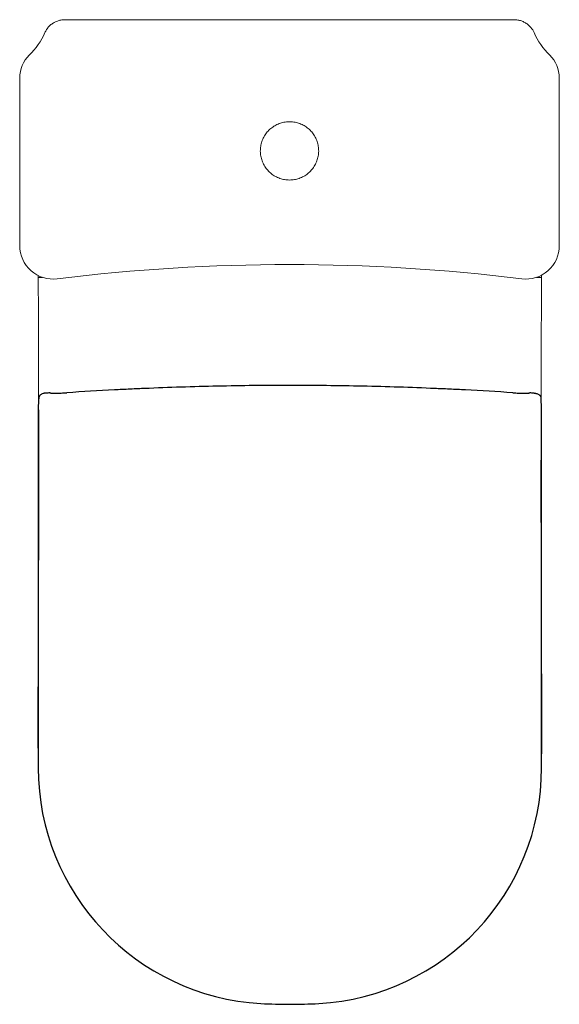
# Model space of a CAD drawing. Header units: millimetres. Extents: x 4140.158 to 4140.528, y 1477.914 to 1478.589.
import ezdxf

# ---------------------------------------------------------------- set-up
doc = ezdxf.new("R2010")
doc.units = ezdxf.units.MM
doc.linetypes.add('SLD-Solid', pattern=[0])
doc.layers.add('SANINDUSA', color=3, linetype='Continuous')

msp = doc.modelspace()

# ---------------------------------------------------------------- linework, layer by layer
at = {"layer": 'SANINDUSA', "linetype": 'SLD-Solid', "lineweight": 15}
for p, q in [((4140.49674, 1478.58929), (4140.18875, 1478.58929)), ((4140.18875, 1478.58929), (4140.18875, 1478.58929)), ((4140.49674, 1478.58929), (4140.49674, 1478.58929)), ((4140.1578, 1478.54935), (4140.1578, 1478.43435)), ((4140.1578, 1478.54935), (4140.1578, 1478.54935)), ((4140.52769, 1478.43435), (4140.52769, 1478.54935)), ((4140.52769, 1478.54935), (4140.5277, 1478.54935)), ((4140.1578, 1478.43435), (4140.1578, 1478.43435)), ((4140.52769, 1478.43435), (4140.5277, 1478.43435))]:
    msp.add_line(p, q, dxfattribs=at)
at = {"layer": 'SANINDUSA'}
for p, q in [((4140.1705, 1478.32066), (4140.1705, 1478.07619)), ((4140.5155, 1478.07619), (4140.5155, 1478.32066))]:
    msp.add_line(p, q, dxfattribs=at)
at = {"layer": 'SANINDUSA', "linetype": 'SLD-Solid', "lineweight": 15, "flags": 128}
for points in [[(4140.17349, 1478.41258), (4140.17275, 1478.41258), (4140.17199, 1478.41258), (4140.17137, 1478.41258), (4140.17091, 1478.41258), (4140.17063, 1478.41258), (4140.17054, 1478.41258)], [(4140.51201, 1478.41258), (4140.51239, 1478.41258), (4140.51326, 1478.41258), (4140.51402, 1478.41258), (4140.51464, 1478.41258), (4140.5151, 1478.41258), (4140.51538, 1478.41258), (4140.51547, 1478.41258)]]:
    msp.add_lwpolyline(points, dxfattribs=at)
at = {"layer": 'SANINDUSA', "linetype": 'SLD-Solid', "lineweight": 15}
for centre, radius, start, end in [((4140.12934, 1478.60075), 0.05006, 314.44033, 336.01041), ((4140.55616, 1478.60075), 0.05006, 203.98959, 225.55967), ((4140.17975, 1478.54935), 0.02194, 134.44033, 180), ((4140.50575, 1478.54935), 0.02194, 0, 45.55967), ((4140.18075, 1478.43435), 0.02294, 180, 277.06459), ((4140.50475, 1478.43435), 0.02294, 262.93541, 0), ((4140.34275, 1477.12715), 1.29426, 82.93541, 97.06459)]:
    msp.add_arc(centre, radius, start, end, dxfattribs=at)
at = {"layer": 'SANINDUSA'}
for centre, radius, start, end in [((4140.343, 1476.45809), 1.88249, 95.01391, 95.10133), ((4140.343, 1476.45809), 1.88249, 84.89852, 84.98582), ((4140.33233, 1478.07619), 0.16183, 180, 266.75356), ((4140.35368, 1478.07619), 0.16183, 273.24644, 0), ((4140.343, 1478.26437), 0.35031, 266.75356, 273.24644)]:
    msp.add_arc(centre, radius, start, end, dxfattribs=at)
at = {"layer": 'SANINDUSA', "linetype": 'SLD-Solid', "lineweight": 15}
for points, knots in [([(4140.18875, 1478.58929), (4140.18805, 1478.58926), (4140.18651, 1478.5892), (4140.18418, 1478.58864), (4140.18184, 1478.58768), (4140.17969, 1478.58633), (4140.17781, 1478.58464), (4140.17621, 1478.58266), (4140.17545, 1478.58116), (4140.17507, 1478.5804)], [0, 0, 0, 0, 0.121658, 0.26799, 0.41432, 0.560745, 0.707171, 0.853585, 1, 1, 1, 1]), ([(4140.51043, 1478.5804), (4140.51012, 1478.58103), (4140.50944, 1478.58241), (4140.50798, 1478.58432), (4140.50615, 1478.58607), (4140.50404, 1478.58748), (4140.50173, 1478.58851), (4140.49927, 1478.58917), (4140.49759, 1478.58925), (4140.49674, 1478.58929)], [0, 0, 0, 0, 0.121659, 0.26799, 0.414322, 0.560746, 0.707172, 0.853586, 1, 1, 1, 1]), ([(4140.34275, 1478.47935), (4140.34387, 1478.4794), (4140.34612, 1478.47952), (4140.3494, 1478.48039), (4140.35249, 1478.48177), (4140.3553, 1478.48365), (4140.35775, 1478.48599), (4140.35979, 1478.48869), (4140.36133, 1478.4917), (4140.36235, 1478.49492), (4140.36281, 1478.49827), (4140.36271, 1478.50165), (4140.36204, 1478.50497), (4140.36082, 1478.50813), (4140.35909, 1478.51104), (4140.3569, 1478.51362), (4140.3543, 1478.51579), (4140.35138, 1478.5175), (4140.34821, 1478.51868), (4140.3446, 1478.51939), (4140.3409, 1478.51939), (4140.33728, 1478.51868), (4140.33411, 1478.51749), (4140.33119, 1478.51578), (4140.32859, 1478.51361), (4140.32641, 1478.51103), (4140.32467, 1478.50813), (4140.32346, 1478.50497), (4140.32279, 1478.50166), (4140.32269, 1478.49827), (4140.32315, 1478.49492), (4140.32417, 1478.49169), (4140.32572, 1478.48868), (4140.32775, 1478.48597), (4140.33021, 1478.48365), (4140.33302, 1478.48177), (4140.3361, 1478.48039), (4140.33938, 1478.47951), (4140.34163, 1478.4794), (4140.34275, 1478.47935)], [0, 0, 0, 0, 0.026832, 0.053664, 0.080522, 0.107381, 0.134202, 0.161023, 0.18783, 0.214636, 0.24147, 0.268305, 0.295163, 0.322021, 0.348869, 0.375716, 0.402544, 0.429373, 0.456201, 0.48303, 0.516967, 0.543822, 0.570677, 0.59753, 0.624382, 0.651208, 0.678034, 0.704845, 0.731657, 0.75849, 0.785323, 0.812183, 0.839043, 0.865888, 0.892733, 0.919539, 0.946344, 0.973172, 1, 1, 1, 1]), ([(4140.17054, 1478.41258), (4140.17084, 1478.32057), (4140.1712, 1478.21243), (4140.17006, 1478.10206), (4140.17043, 1478.08369), (4140.1705, 1478.08145)], [0, 0, 0, 0, 0.462478, 0.5435251, 0.5548075, 0.5548075, 0.5548075, 0.5548075]), ([(4140.51547, 1478.41258), (4140.51516, 1478.32057), (4140.5148, 1478.21243), (4140.51594, 1478.10206), (4140.51558, 1478.08369), (4140.5155, 1478.08145)], [0, 0, 0, 0, 0.462478, 0.5435251, 0.5548075, 0.5548075, 0.5548075, 0.5548075])]:
    msp.add_open_spline(points, degree=3, knots=knots, dxfattribs=at)
for points in [[(4140.49674, 1478.58929), (4140.18875, 1478.58929)], [(4140.1578, 1478.54935), (4140.1578, 1478.43435)], [(4140.5277, 1478.43435), (4140.5277, 1478.54935)], [(4140.17054, 1478.414), (4140.17054, 1478.41258)], [(4140.51547, 1478.41426), (4140.51547, 1478.41258)]]:
    msp.add_open_spline(points, degree=1, dxfattribs=at)
at = {"layer": 'SANINDUSA'}
for points in [[(4140.2227, 1478.33537), (4140.21184, 1478.33481), (4140.20101, 1478.33417), (4140.19022, 1478.33346)], [(4140.22803, 1478.33564), (4140.22625, 1478.33555), (4140.22447, 1478.33546), (4140.2227, 1478.33537)], [(4140.23912, 1478.33616), (4140.23542, 1478.336), (4140.23173, 1478.33582), (4140.22803, 1478.33564)], [(4140.24349, 1478.33635), (4140.24203, 1478.33629), (4140.24058, 1478.33623), (4140.23912, 1478.33616)], [(4140.44688, 1478.33616), (4140.44543, 1478.33622), (4140.44397, 1478.33629), (4140.44252, 1478.33635)], [(4140.45798, 1478.33564), (4140.45428, 1478.33582), (4140.45058, 1478.33599), (4140.44688, 1478.33616)], [(4140.46331, 1478.33537), (4140.46153, 1478.33546), (4140.45976, 1478.33555), (4140.45798, 1478.33564)], [(4140.49578, 1478.33345), (4140.48496, 1478.33417), (4140.47414, 1478.3348), (4140.46331, 1478.33537)]]:
    msp.add_open_spline(points, degree=3, dxfattribs=at)
for points, knots in [([(4140.44252, 1478.33635), (4140.42599, 1478.33706), (4140.40944, 1478.33759), (4140.37632, 1478.3383), (4140.35975, 1478.33848), (4140.32657, 1478.33848), (4140.30997, 1478.33831), (4140.27675, 1478.3376), (4140.26013, 1478.33707), (4140.24349, 1478.33635)], [0, 0, 0, 0, 0.25, 0.25, 0.5, 0.5, 0.75, 0.75, 1, 1, 1, 1]), ([(4140.17087, 1478.32984), (4140.17084, 1478.32956), (4140.17081, 1478.32926), (4140.17076, 1478.32862), (4140.17074, 1478.32828), (4140.17067, 1478.32724), (4140.17063, 1478.3265), (4140.17058, 1478.32531), (4140.17057, 1478.3249), (4140.17054, 1478.32408), (4140.17053, 1478.32366), (4140.17051, 1478.3224), (4140.1705, 1478.32154), (4140.1705, 1478.32066)], [0, 0, 0, 0, 0.125, 0.125, 0.25, 0.25, 0.5, 0.5, 0.625, 0.625, 0.75, 0.75, 1, 1, 1, 1]), ([(4140.17327, 1478.33278), (4140.17297, 1478.33267), (4140.1727, 1478.33252), (4140.17217, 1478.33217), (4140.17193, 1478.33196), (4140.1716, 1478.3316), (4140.1715, 1478.33147), (4140.17132, 1478.33119), (4140.17123, 1478.33104), (4140.17109, 1478.33073), (4140.17102, 1478.33056), (4140.17092, 1478.33022), (4140.17089, 1478.33003), (4140.17087, 1478.32984)], [0, 0, 0, 0, 0.25, 0.25, 0.5, 0.5, 0.625, 0.625, 0.75, 0.75, 0.875, 0.875, 1, 1, 1, 1]), ([(4140.17562, 1478.33313), (4140.17551, 1478.33313), (4140.1754, 1478.33313), (4140.17518, 1478.33313), (4140.17507, 1478.33312), (4140.17476, 1478.3331), (4140.17456, 1478.33308), (4140.17397, 1478.333), (4140.1736, 1478.33291), (4140.17327, 1478.33278)], [0, 0, 0, 0, 0.125, 0.125, 0.25, 0.25, 0.5, 0.5, 1, 1, 1, 1]), ([(4140.17848, 1478.33338), (4140.17867, 1478.33334), (4140.17891, 1478.33331), (4140.17949, 1478.33325), (4140.17982, 1478.33322), (4140.18056, 1478.33318), (4140.18096, 1478.33317), (4140.18186, 1478.33315), (4140.18235, 1478.33315), (4140.18338, 1478.33316), (4140.18392, 1478.33317), (4140.18478, 1478.33319), (4140.18507, 1478.3332), (4140.18567, 1478.33322), (4140.18598, 1478.33323), (4140.18754, 1478.3333), (4140.18885, 1478.33337), (4140.19022, 1478.33346)], [0, 0, 0, 0, 0.125, 0.125, 0.25, 0.25, 0.375, 0.375, 0.5, 0.5, 0.625, 0.625, 0.6875, 0.6875, 0.75, 0.75, 1, 1, 1, 1]), ([(4140.49578, 1478.33345), (4140.49716, 1478.33336), (4140.49847, 1478.33329), (4140.50034, 1478.33322), (4140.50095, 1478.3332), (4140.50209, 1478.33317), (4140.50264, 1478.33316), (4140.50341, 1478.33315), (4140.50366, 1478.33315), (4140.50414, 1478.33315), (4140.50438, 1478.33316), (4140.50505, 1478.33317), (4140.50546, 1478.33318), (4140.5062, 1478.33322), (4140.50652, 1478.33324), (4140.50695, 1478.33329), (4140.50709, 1478.33331), (4140.50733, 1478.33334), (4140.50744, 1478.33336), (4140.50754, 1478.33338)], [0, 0, 0, 0, 0.25, 0.25, 0.375, 0.375, 0.5, 0.5, 0.5625, 0.5625, 0.625, 0.625, 0.75, 0.75, 0.875, 0.875, 0.9375, 0.9375, 1, 1, 1, 1]), ([(4140.51039, 1478.33313), (4140.5105, 1478.33313), (4140.51061, 1478.33313), (4140.51083, 1478.33312), (4140.51093, 1478.33312), (4140.51124, 1478.3331), (4140.51144, 1478.33308), (4140.51203, 1478.333), (4140.51239, 1478.33291), (4140.51272, 1478.33278)], [0, 0, 0, 0, 0.125, 0.125, 0.25, 0.25, 0.5, 0.5, 1, 1, 1, 1]), ([(4140.51272, 1478.33278), (4140.51302, 1478.33267), (4140.5133, 1478.33253), (4140.51382, 1478.33218), (4140.51407, 1478.33197), (4140.5144, 1478.33161), (4140.5145, 1478.33147), (4140.51469, 1478.33119), (4140.51477, 1478.33105), (4140.51492, 1478.33073), (4140.51498, 1478.33057), (4140.51508, 1478.33022), (4140.51512, 1478.33003), (4140.51514, 1478.32984)], [0, 0, 0, 0, 0.25, 0.25, 0.5, 0.5, 0.625, 0.625, 0.75, 0.75, 0.875, 0.875, 1, 1, 1, 1]), ([(4140.5155, 1478.32066), (4140.5155, 1478.32154), (4140.51549, 1478.3224), (4140.51547, 1478.32366), (4140.51546, 1478.32408), (4140.51544, 1478.32491), (4140.51542, 1478.32532), (4140.51537, 1478.3265), (4140.51534, 1478.32724), (4140.51527, 1478.32829), (4140.51524, 1478.32862), (4140.51519, 1478.32926), (4140.51516, 1478.32956), (4140.51514, 1478.32984)], [0, 0, 0, 0, 0.25, 0.25, 0.375, 0.375, 0.5, 0.5, 0.75, 0.75, 0.875, 0.875, 1, 1, 1, 1])]:
    msp.add_open_spline(points, degree=3, knots=knots, dxfattribs=at)

doc.saveas('drawing.dxf')
